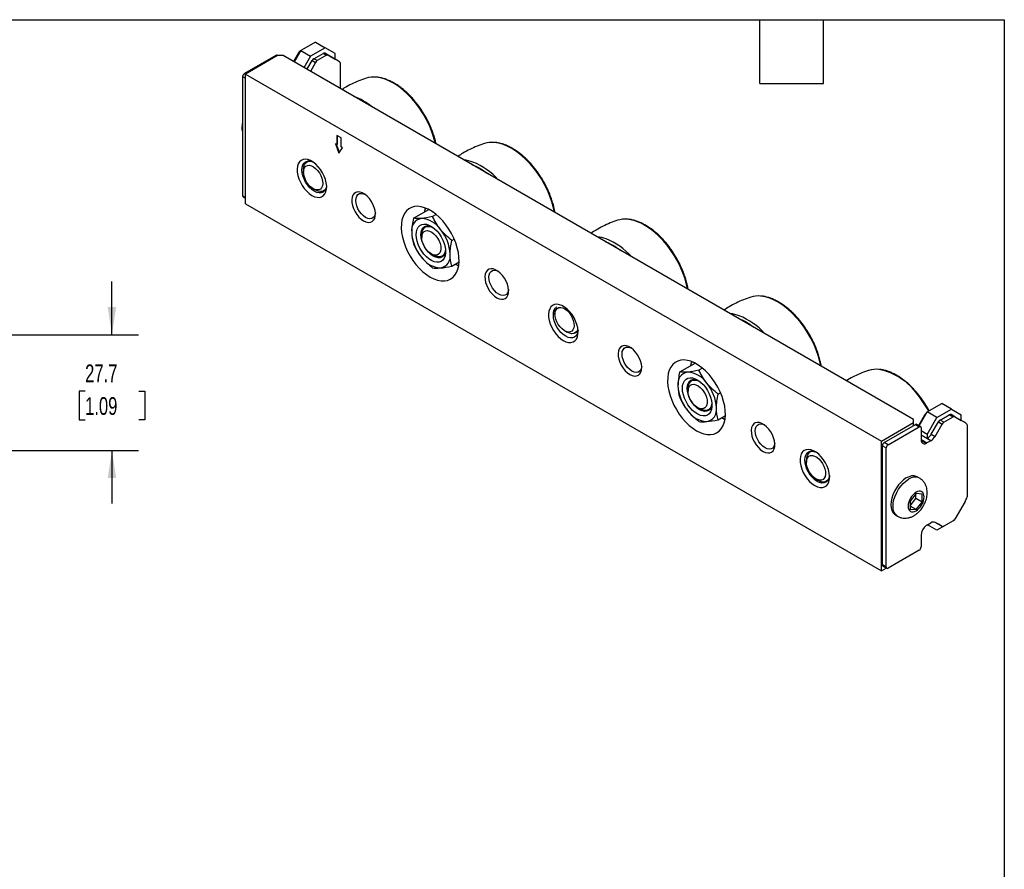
# Model space of a CAD drawing. Header units: millimetres. Extents: x 13 to 546, y 13 to 419.
# Tile 4 of 4: x 311 to 546, y 216 to 419. Entities that reach past the tile are written whole.
import ezdxf

# ---------------------------------------------------------------- set-up
doc = ezdxf.new("R2010")
doc.units = ezdxf.units.MM
doc.header["$LTSCALE"] = 2
doc.layers.add('DIMENSIONS', color=140, linetype='Continuous', lineweight=25)
doc.layers.add('TEXT', color=140, linetype='Continuous', lineweight=25)
doc.styles.add('SLDTEXTSTYLE0', font='TXT', dxfattribs={"width": 0.7})
doc.dimstyles.new('SLDDIMSTYLE6', dxfattribs={"dimtxt": 4.316016, "dimasz": 6.604, "dimexe": 0, "dimexo": 0.0625, "dimgap": 1.079004, "dimtad": 0, "dimtih": 1, "dimtoh": 1, "dimrnd": 1e-09, "dimzin": 12, "dimdsep": 46, "dimtxsty": 'SLDTEXTSTYLE0', "dimsah": 1, "dimcen": 0.09, "dimadec": 0, "dimazin": 3, "dimtfac": 1, "dimtmove": 0, "dimatfit": 0, "dimfxl": 0, "dimfrac": 2, "dimtolj": 1, "dimtzin": 12, "dimarcsym": 0})

# ---------------------------------------------------------------- blocks, each defined once
blk = doc.blocks.new('_D_10')
at = {"layer": 'DIMENSIONS'}
for p, q in [((332.79, 343.76), (332.79, 356.46)), ((306.64, 343.76), (339.14, 343.76)), ((326.38, 330.22), (324.93, 330.22)), ((324.93, 330.22), (324.93, 323.36)), ((339.2, 330.22), (340.65, 330.22)), ((340.65, 330.22), (340.65, 323.36)), ((324.93, 323.36), (326.38, 323.36)), ((340.65, 323.36), (339.2, 323.36)), ((305.37, 316.08), (339.14, 316.08)), ((332.79, 316.08), (332.79, 303.38))]:
    blk.add_line(p, q, dxfattribs=at)
for points in [[(332.79, 343.76), (333.81, 350.37), (331.77, 350.37)], [(332.79, 316.08), (331.77, 309.47), (333.81, 309.47)]]:
    blk.add_solid(points, dxfattribs=at)
at = {"layer": 'DIMENSIONS', "char_height": 4.233, "attachment_point": 1, "style": 'SLDTEXTSTYLE0'}
for s, insert in [('27.7', (326.38, 336.64)), ('1.09', (326.38, 328.82))]:
    blk.add_mtext(s, dxfattribs=dict(at, insert=insert))

msp = doc.modelspace()

# ---------------------------------------------------------------- linework, layer by layer
for p, q in [((381.454, 413.733), (377.952, 411.712)), ((383.788, 412.386), (380.286, 410.364)), ((381.454, 413.733), (383.788, 412.386)), ((386.123, 411.038), (383.788, 412.386)), ((371.935, 410.561), (364.482, 406.258)), ((372.339, 410.504), (364.679, 406.082)), ((371.935, 410.561), (372.187, 410.416)), ((372.406, 410.504), (372.253, 410.592)), ((373.686, 410.504), (372.339, 410.504)), ((524.375, 323.513), (373.686, 410.504)), ((377.402, 411.193), (376.174, 409.068)), ((377.952, 411.712), (376.363, 408.959)), ((377.402, 411.193), (377.59, 411.084)), ((377.952, 411.711), (377.821, 411.635)), ((377.886, 411.598), (377.821, 411.635)), ((377.952, 411.712), (380.286, 410.364)), ((380.286, 410.364), (378.696, 407.612)), ((381.052, 409.77), (383.255, 411.041)), ((381.862, 409.303), (381.052, 409.77)), ((384.064, 410.574), (381.862, 409.303)), ((383.255, 411.041), (384.064, 410.574)), ((383.674, 411.083), (386.123, 409.669)), ((384.483, 410.616), (383.674, 411.083)), ((386.932, 409.202), (384.483, 410.616)), ((386.123, 409.669), (386.123, 411.038)), ((386.932, 409.202), (386.123, 409.669)), ((379.406, 407.202), (380.633, 409.328)), ((381.443, 408.86), (380.216, 406.735)), ((380.633, 409.328), (381.443, 408.86)), ((387.226, 409.033), (386.932, 409.202)), ((387.399, 402.588), (387.399, 408.649)), ((364.033, 405.48), (364.033, 376.983)), ((364.033, 405.48), (364.679, 405.107)), ((364.733, 406.113), (364.482, 406.258)), ((364.679, 375.054), (364.679, 406.082)), ((364.679, 406.082), (516.715, 318.313)), ((387.547, 390.807), (386.534, 391.391)), ((386.534, 391.391), (386.534, 389.247)), ((386.713, 389.351), (386.713, 391.288)), ((387.547, 388.662), (387.547, 390.807)), ((386.534, 389.247), (386.196, 389.442)), ((386.196, 389.442), (387.04, 387.2)), ((387.18, 387.41), (386.475, 389.281)), ((386.713, 389.351), (386.534, 389.247)), ((387.04, 387.2), (387.884, 388.467)), ((387.884, 388.467), (387.547, 388.662)), ((379.787, 385.307), (379.422, 385.097)), ((378.594, 383.265), (378.594, 382.639)), ((364.679, 376.61), (364.033, 376.983)), ((364.164, 376.692), (364.679, 376.395)), ((380.879, 378.68), (381.421, 378.367)), ((383.422, 378.168), (383.787, 378.379)), ((364.679, 375.054), (516.715, 287.286)), ((404.854, 371.599), (408.516, 373.713)), ((407.703, 374.08), (407.648, 373.664)), ((410.314, 372.508), (409.452, 372.011)), ((408.236, 369.796), (407.692, 369.482)), ((406.863, 367.651), (406.863, 367.025)), ((414.05, 366.291), (414.626, 366.623)), ((409.149, 363.065), (409.691, 362.752)), ((411.692, 362.554), (412.236, 362.868)), ((414.05, 360.16), (415.768, 361.152)), ((438.689, 349.278), (438.689, 348.652)), ((440.975, 344.692), (441.517, 344.379)), ((443.518, 344.181), (444.187, 344.567)), ((468.507, 334.854), (472.168, 336.968)), ((471.355, 337.335), (471.3, 336.918)), ((473.966, 335.762), (473.104, 335.265)), ((471.888, 333.051), (471.344, 332.737)), ((470.515, 330.905), (470.515, 330.279)), ((477.702, 329.545), (478.278, 329.878)), ((527.654, 325.29), (531.157, 327.312)), ((533.49, 325.965), (531.157, 327.312)), ((472.801, 326.32), (473.343, 326.006)), ((475.344, 325.808), (475.888, 326.122)), ((525.745, 321.983), (527.654, 325.29)), ((529.988, 323.943), (527.654, 325.29)), ((528.133, 325.566), (527.76, 326.244)), ((529.988, 323.943), (533.49, 325.965)), ((533.49, 325.965), (535.825, 324.617)), ((477.702, 323.414), (479.42, 324.406)), ((516.715, 318.313), (524.375, 322.735)), ((524.375, 322.735), (524.375, 323.513)), ((524.375, 321.989), (524.375, 322.735)), ((525.645, 322.041), (527.192, 324.721)), ((527.192, 324.721), (527.292, 324.663)), ((527.653, 319.899), (529.988, 323.943)), ((528.638, 319.967), (530.335, 322.906)), ((530.335, 322.906), (531.234, 322.388)), ((530.754, 323.349), (532.957, 324.62)), ((531.653, 322.83), (530.754, 323.349)), ((531.653, 322.83), (533.855, 324.102)), ((532.957, 324.62), (533.855, 324.102)), ((533.376, 324.662), (535.825, 323.248)), ((534.274, 324.143), (533.376, 324.662)), ((534.274, 324.143), (536.723, 322.73)), ((535.825, 323.248), (535.825, 324.617)), ((536.723, 322.73), (535.825, 323.248)), ((537.016, 322.56), (536.723, 322.73)), ((517.416, 317.971), (524.869, 322.274)), ((518.314, 317.453), (525.767, 321.756)), ((524.869, 322.274), (525.767, 321.756)), ((526.085, 321.787), (525.187, 322.306)), ((526.216, 321.497), (526.216, 318.676)), ((527.653, 319.899), (526.216, 320.729)), ((529.536, 319.448), (531.234, 322.388)), ((537.19, 322.177), (537.19, 304.989)), ((516.715, 287.286), (516.715, 318.313)), ((518.314, 317.453), (517.416, 317.971)), ((527.653, 318.924), (526.216, 319.754)), ((528.546, 318.403), (526.216, 319.747)), ((526.755, 318.406), (526.216, 318.717)), ((526.221, 318.548), (526.601, 318.329)), ((526.285, 318.214), (526.486, 318.273)), ((526.486, 318.273), (526.719, 318.385)), ((527.384, 317.755), (526.486, 318.273)), ((526.719, 318.385), (526.755, 318.406)), ((527.617, 317.866), (526.719, 318.385)), ((527.384, 317.755), (527.617, 317.866)), ((528.546, 318.403), (527.617, 317.866)), ((527.653, 319.899), (527.653, 318.924)), ((528.638, 319.967), (529.536, 319.448)), ((499.997, 315.912), (499.632, 315.701)), ((516.967, 317.194), (517.865, 316.675)), ((516.967, 288.696), (516.967, 317.194)), ((517.865, 288.178), (517.865, 316.675)), ((498.803, 313.87), (498.803, 313.244)), ((501.089, 309.284), (501.631, 308.971)), ((503.631, 308.773), (503.996, 308.983)), ((525.84, 309.442), (525.303, 309.752)), ((525.011, 305.774), (523.574, 303.987)), ((523.574, 302.837), (524.975, 304.58)), ((523.574, 303.987), (523.574, 302.071)), ((524.975, 304.58), (524.975, 305.729)), ((526.448, 303.73), (524.975, 304.58)), ((526.448, 305.646), (525.011, 305.774)), ((525.011, 301.942), (526.448, 303.73)), ((526.448, 303.73), (526.448, 305.646)), ((536.723, 303.897), (534.274, 299.656)), ((536.723, 303.897), (537.016, 304.405)), ((525.011, 301.942), (523.574, 302.772)), ((523.574, 302.071), (525.011, 301.942)), ((520.053, 300.658), (520.59, 300.348)), ((533.49, 299.003), (529.988, 296.981)), ((533.855, 299.214), (531.653, 297.942)), ((533.49, 299.003), (533.49, 299.003)), ((527.617, 298.247), (527.384, 298.089)), ((527.617, 298.247), (528.546, 298.783)), ((529.988, 296.981), (527.706, 298.298)), ((529.988, 296.981), (527.707, 298.298)), ((530.335, 298.419), (529.524, 298.888)), ((531.234, 297.901), (529.536, 298.881)), ((531.234, 297.901), (530.335, 298.419)), ((526.216, 295.82), (526.216, 292.999)), ((525.767, 292.222), (518.314, 287.919)), ((516.715, 287.286), (517.876, 287.956)), ((517.865, 288.178), (516.967, 288.696)), ((517.098, 288.406), (517.996, 287.887))]:
    msp.add_line(p, q)
at = {"flags": 128}
for points in [[(410.137, 389.462), (410.075, 389.722), (409.687, 391.118), (409.196, 392.521), (408.609, 393.915), (407.93, 395.287), (407.168, 396.621), (406.33, 397.903), (405.425, 399.12), (404.464, 400.259), (403.455, 401.308), (402.411, 402.256), (401.341, 403.092), (400.257, 403.808), (399.171, 404.396), (398.095, 404.85)], [(438.572, 373.046), (438.345, 374.108), (437.957, 375.503), (437.466, 376.906), (436.878, 378.3), (436.2, 379.672), (435.438, 381.006), (434.6, 382.288), (433.695, 383.506), (432.734, 384.645), (431.725, 385.693), (430.681, 386.641), (429.611, 387.477), (428.527, 388.193), (427.441, 388.781), (426.365, 389.236)], [(380.592, 377.071), (381.224, 376.772), (381.835, 376.614), (382.406, 376.602), (382.918, 376.736), (383.356, 377.012), (383.706, 377.422), (383.955, 377.951), (384.096, 378.583), (384.124, 379.298), (384.039, 380.072), (383.843, 380.881), (383.543, 381.699), (383.148, 382.5), (382.67, 383.257), (382.126, 383.946), (381.533, 384.546), (380.909, 385.037), (380.275, 385.403), (379.652, 385.632), (379.058, 385.718), (378.514, 385.656), (378.037, 385.45), (377.642, 385.106), (377.341, 384.635), (377.145, 384.052), (377.06, 383.376), (377.089, 382.628), (377.23, 381.833), (377.479, 381.016), (377.828, 380.204), (378.266, 379.422), (378.779, 378.696), (379.35, 378.048), (379.961, 377.501), (380.592, 377.071)], [(381.166, 378.065), (380.589, 378.465), (380.033, 378.98), (379.521, 379.591), (379.072, 380.276), (378.704, 381.007), (378.43, 381.756), (378.262, 382.495), (378.205, 383.195), (378.262, 383.829), (378.43, 384.373), (378.704, 384.806), (379.072, 385.112), (379.521, 385.278), (380.033, 385.299), (380.589, 385.173), (380.893, 385.048)], [(378.594, 383.265), (378.594, 383.322), (378.662, 383.939), (378.842, 384.462), (379.129, 384.868), (379.509, 385.143), (379.968, 385.273), (380.148, 385.284)], [(378.633, 382.13), (378.595, 382.741), (378.672, 383.281), (378.86, 383.723), (379.149, 384.044), (379.525, 384.228), (379.969, 384.267), (380.458, 384.157), (380.969, 383.906), (381.475, 383.525), (381.951, 383.033), (382.374, 382.455), (382.721, 381.82), (382.976, 381.161), (383.127, 380.509), (383.164, 379.898), (383.087, 379.358), (382.899, 378.916), (382.61, 378.595), (382.234, 378.411), (381.79, 378.372), (381.301, 378.482), (380.79, 378.733), (380.284, 379.114), (379.808, 379.606), (379.386, 380.184), (379.038, 380.819), (378.783, 381.478), (378.633, 382.13)], [(384.115, 379.466), (384.071, 379.141), (383.902, 378.597), (383.629, 378.164), (383.26, 377.858), (382.812, 377.692), (382.3, 377.671), (381.744, 377.798), (381.166, 378.065)], [(383.947, 378.703), (383.871, 378.585), (383.536, 378.242), (383.114, 378.039), (382.623, 377.982), (382.083, 378.075), (381.516, 378.314), (381.421, 378.367)], [(392.949, 370.982), (393.518, 370.72), (394.064, 370.603), (394.565, 370.635), (394.999, 370.815), (395.349, 371.135), (395.601, 371.583), (395.745, 372.14), (395.774, 372.783), (395.687, 373.486), (395.488, 374.221), (395.186, 374.956), (394.791, 375.663), (394.322, 376.312), (393.796, 376.876), (393.235, 377.333), (392.663, 377.663), (392.102, 377.853), (391.576, 377.896), (391.107, 377.79), (390.712, 377.539), (390.41, 377.153), (390.211, 376.648), (390.124, 376.044), (390.153, 375.368), (390.297, 374.645), (390.549, 373.906), (390.899, 373.181), (391.333, 372.5), (391.834, 371.891), (392.38, 371.378), (392.949, 370.982)], [(393.427, 371.811), (392.904, 372.181), (392.408, 372.668), (391.962, 373.249), (391.59, 373.893), (391.31, 374.569), (391.136, 375.243), (391.077, 375.881), (391.136, 376.451), (391.31, 376.924), (391.59, 377.277), (391.962, 377.492), (392.408, 377.558), (392.904, 377.472), (393.2, 377.357)], [(408.862, 357.554), (409.746, 357.109), (410.616, 356.803), (411.457, 356.64), (412.255, 356.623), (412.998, 356.752), (413.673, 357.026), (414.268, 357.439), (414.775, 357.986), (415.185, 358.657), (415.491, 359.44), (415.688, 360.324), (415.773, 361.293), (415.745, 362.332), (415.603, 363.424), (415.351, 364.55), (414.993, 365.693), (414.533, 366.833), (413.981, 367.952), (413.344, 369.031), (412.634, 370.053), (411.862, 371.001), (411.041, 371.859), (410.184, 372.614), (409.305, 373.252), (408.419, 373.763), (407.54, 374.14), (406.683, 374.375), (405.862, 374.465), (405.09, 374.409), (404.38, 374.207), (403.743, 373.862), (403.191, 373.381), (402.731, 372.771), (402.373, 372.043), (402.121, 371.207), (401.979, 370.279), (401.951, 369.273), (402.036, 368.205), (402.233, 367.094), (402.539, 365.957), (402.949, 364.813), (403.456, 363.681), (404.052, 362.58), (404.726, 361.527), (405.469, 360.54), (406.267, 359.636), (407.108, 358.828), (407.978, 358.13), (408.862, 357.554)], [(395.766, 372.911), (395.719, 372.598), (395.545, 372.125), (395.265, 371.772), (394.893, 371.557), (394.447, 371.491), (393.95, 371.577), (393.427, 371.811)], [(407.55, 373.155), (407.695, 373.847), (407.758, 374.059)], [(405.506, 367.684), (405.563, 368.38), (405.732, 368.988), (406.007, 369.489), (406.379, 369.866), (406.837, 370.107), (407.366, 370.205), (407.949, 370.156), (408.567, 369.962), (409.2, 369.63), (409.828, 369.169), (410.431, 368.595), (410.989, 367.926), (411.485, 367.183), (411.902, 366.391), (412.227, 365.575), (412.45, 364.761), (412.563, 363.976), (412.563, 363.244), (412.45, 362.589), (412.227, 362.032), (411.902, 361.592), (411.485, 361.281), (410.989, 361.111), (410.431, 361.086), (409.828, 361.208), (409.2, 361.472), (408.567, 361.871), (407.949, 362.39), (407.366, 363.015), (406.837, 363.723), (406.379, 364.493), (406.007, 365.301), (405.732, 366.119), (405.563, 366.922), (405.506, 367.684)], [(406.654, 367.684), (406.711, 368.318), (406.88, 368.862), (407.154, 369.295), (407.522, 369.601), (407.971, 369.767), (408.483, 369.788), (409.038, 369.662), (409.342, 369.537)], [(406.863, 367.651), (406.864, 367.707), (406.932, 368.324), (407.112, 368.847), (407.399, 369.254), (407.779, 369.528), (408.237, 369.659), (408.756, 369.64), (409.312, 369.474), (409.675, 369.294)], [(470.398, 354.673), (470.171, 355.735), (469.783, 357.131), (469.292, 358.533), (468.704, 359.928), (468.026, 361.299), (467.264, 362.633), (466.426, 363.916), (465.521, 365.133), (464.56, 366.272), (463.551, 367.321), (462.507, 368.268), (461.437, 369.104), (460.353, 369.82), (459.267, 370.409), (458.191, 370.863)], [(412.564, 363.955), (412.52, 363.63), (412.352, 363.086), (412.078, 362.653), (411.71, 362.347), (411.261, 362.181), (410.749, 362.16), (410.194, 362.287), (409.616, 362.554), (409.038, 362.954), (408.483, 363.469), (407.971, 364.08), (407.522, 364.765), (407.154, 365.496), (406.88, 366.245), (406.711, 366.984), (406.654, 367.684)], [(406.903, 366.515), (406.865, 367.127), (406.942, 367.666), (407.13, 368.108), (407.419, 368.429), (407.795, 368.613), (408.239, 368.652), (408.728, 368.543), (409.239, 368.291), (409.745, 367.91), (410.221, 367.418), (410.643, 366.84), (410.991, 366.206), (411.246, 365.546), (411.396, 364.894), (411.434, 364.283), (411.357, 363.743), (411.169, 363.302), (410.88, 362.981), (410.504, 362.796), (410.06, 362.758), (409.571, 362.867), (409.06, 363.118), (408.554, 363.5), (408.078, 363.991), (407.655, 364.569), (407.308, 365.204), (407.053, 365.864), (406.903, 366.515)], [(412.52, 364.365), (412.5, 364.01), (412.375, 363.437), (412.141, 362.97), (411.806, 362.627), (411.384, 362.424), (410.893, 362.367), (410.353, 362.46), (409.786, 362.699), (409.691, 362.752)], [(415.291, 360.425), (415.404, 360.375), (415.679, 360.264)], [(424.775, 352.609), (425.344, 352.348), (425.89, 352.23), (426.391, 352.262), (426.825, 352.442), (427.175, 352.762), (427.427, 353.21), (427.571, 353.767), (427.6, 354.41), (427.513, 355.113), (427.314, 355.848), (427.012, 356.584), (426.617, 357.29), (426.148, 357.939), (425.622, 358.503), (425.061, 358.96), (424.489, 359.29), (423.928, 359.481), (423.402, 359.524), (422.933, 359.417), (422.538, 359.166), (422.236, 358.78), (422.037, 358.275), (421.95, 357.672), (421.979, 356.995), (422.123, 356.272), (422.375, 355.534), (422.725, 354.809), (423.159, 354.128), (423.66, 353.518), (424.206, 353.005), (424.775, 352.609)], [(425.253, 353.438), (424.731, 353.808), (424.234, 354.295), (423.788, 354.876), (423.416, 355.52), (423.136, 356.197), (422.962, 356.87), (422.903, 357.508), (422.962, 358.078), (423.136, 358.551), (423.416, 358.904), (423.788, 359.119), (424.234, 359.185), (424.731, 359.099), (425.026, 358.984)], [(427.592, 354.538), (427.545, 354.225), (427.371, 353.752), (427.091, 353.399), (426.719, 353.184), (426.273, 353.118), (425.776, 353.204), (425.253, 353.438)], [(440.688, 342.378), (441.319, 342.079), (441.93, 341.921), (442.501, 341.909), (443.014, 342.044), (443.452, 342.32), (443.801, 342.729), (444.051, 343.258), (444.192, 343.89), (444.22, 344.605), (444.135, 345.38), (443.939, 346.189), (443.639, 347.007), (443.244, 347.807), (442.766, 348.564), (442.222, 349.254), (441.629, 349.854), (441.005, 350.344), (440.371, 350.71), (439.748, 350.94), (439.154, 351.025), (438.61, 350.964), (438.133, 350.758), (437.737, 350.414), (437.437, 349.942), (437.241, 349.359), (437.156, 348.683), (437.185, 347.935), (437.326, 347.14), (437.575, 346.324), (437.924, 345.511), (438.362, 344.729), (438.875, 344.003), (439.446, 343.356), (440.057, 342.808), (440.688, 342.378)], [(502.224, 336.301), (501.997, 337.362), (501.609, 338.758), (501.118, 340.16), (500.53, 341.555), (499.852, 342.926), (499.09, 344.26), (498.252, 345.543), (497.347, 346.76), (496.386, 347.899), (495.377, 348.948), (494.333, 349.895), (493.263, 350.732), (492.179, 351.448), (491.093, 352.036), (490.017, 352.49)], [(441.262, 343.373), (440.685, 343.772), (440.129, 344.287), (439.617, 344.899), (439.168, 345.583), (438.8, 346.314), (438.526, 347.063), (438.358, 347.802), (438.301, 348.502), (438.358, 349.136), (438.526, 349.681), (438.8, 350.114), (439.168, 350.419), (439.168, 350.419)], [(438.689, 349.278), (438.69, 349.334), (438.708, 349.642)], [(438.729, 348.143), (438.691, 348.754), (438.768, 349.294), (438.956, 349.735), (439.245, 350.056), (439.621, 350.241), (440.065, 350.279), (440.554, 350.17), (441.065, 349.918), (441.571, 349.537), (442.047, 349.045), (442.469, 348.468), (442.817, 347.833), (443.072, 347.173), (443.222, 346.521), (443.26, 345.91), (443.183, 345.37), (442.995, 344.929), (442.706, 344.608), (442.33, 344.423), (441.886, 344.385), (441.397, 344.494), (440.886, 344.746), (440.38, 345.127), (439.904, 345.619), (439.481, 346.196), (439.134, 346.831), (438.879, 347.491), (438.729, 348.143)], [(444.211, 344.773), (444.167, 344.449), (443.998, 343.904), (443.725, 343.471), (443.356, 343.166), (442.908, 342.999), (442.396, 342.979), (441.84, 343.105), (441.262, 343.373)], [(444.187, 345.025), (443.967, 344.597), (443.632, 344.255), (443.21, 344.051), (442.719, 343.995), (442.179, 344.088), (441.612, 344.326), (441.517, 344.379)], [(456.601, 334.237), (457.17, 333.975), (457.717, 333.857), (458.217, 333.889), (458.651, 334.069), (459.001, 334.389), (459.253, 334.837), (459.397, 335.394), (459.426, 336.037), (459.339, 336.741), (459.14, 337.475), (458.838, 338.211), (458.443, 338.917), (457.974, 339.566), (457.448, 340.13), (456.887, 340.587), (456.315, 340.917), (455.754, 341.108), (455.228, 341.151), (454.759, 341.045), (454.364, 340.793), (454.062, 340.407), (453.863, 339.902), (453.776, 339.299), (453.805, 338.622), (453.949, 337.9), (454.201, 337.161), (454.551, 336.436), (454.985, 335.755), (455.486, 335.145), (456.032, 334.632), (456.601, 334.237)], [(457.079, 335.065), (456.557, 335.435), (456.06, 335.922), (455.614, 336.503), (455.242, 337.148), (454.962, 337.824), (454.788, 338.498), (454.729, 339.136), (454.788, 339.705), (454.962, 340.179), (455.242, 340.532), (455.614, 340.746), (456.06, 340.813), (456.557, 340.727), (456.852, 340.611)], [(472.514, 320.808), (473.398, 320.364), (474.268, 320.057), (475.109, 319.894), (475.907, 319.877), (476.65, 320.007), (477.325, 320.28), (477.92, 320.694), (478.427, 321.24), (478.837, 321.911), (479.143, 322.695), (479.34, 323.578), (479.425, 324.548), (479.397, 325.587), (479.256, 326.678), (479.003, 327.805), (478.645, 328.948), (478.185, 330.088), (477.633, 331.207), (476.996, 332.286), (476.286, 333.308), (475.514, 334.256), (474.693, 335.114), (473.836, 335.868), (472.957, 336.506), (472.071, 337.018), (471.192, 337.394), (470.335, 337.629), (469.514, 337.72), (468.742, 337.663), (468.032, 337.461), (467.395, 337.117), (466.843, 336.636), (466.383, 336.026), (466.025, 335.297), (465.773, 334.462), (465.631, 333.533), (465.603, 332.527), (465.688, 331.46), (465.885, 330.348), (466.191, 329.211), (466.601, 328.068), (467.108, 326.936), (467.704, 325.834), (468.378, 324.782), (469.121, 323.795), (469.919, 322.89), (470.76, 322.082), (471.63, 321.384), (472.514, 320.808)], [(471.202, 336.41), (471.347, 337.101), (471.41, 337.313)], [(459.418, 336.165), (459.371, 335.852), (459.197, 335.379), (458.917, 335.026), (458.545, 334.811), (458.099, 334.745), (457.602, 334.831), (457.079, 335.065)], [(469.158, 330.938), (469.215, 331.634), (469.384, 332.242), (469.659, 332.743), (470.031, 333.12), (470.489, 333.362), (471.018, 333.459), (471.601, 333.411), (472.219, 333.217), (472.852, 332.884), (473.48, 332.423), (474.083, 331.849), (474.641, 331.18), (475.137, 330.438), (475.554, 329.646), (475.879, 328.83), (476.102, 328.016), (476.215, 327.23), (476.215, 326.498), (476.102, 325.843), (475.879, 325.287), (475.554, 324.846), (475.137, 324.536), (474.641, 324.365), (474.083, 324.341), (473.48, 324.463), (472.852, 324.727), (472.219, 325.125), (471.601, 325.645), (471.018, 326.269), (470.489, 326.978), (470.031, 327.748), (469.659, 328.555), (469.384, 329.373), (469.215, 330.176), (469.158, 330.938)], [(470.307, 330.938), (470.363, 331.572), (470.532, 332.117), (470.806, 332.55), (471.174, 332.855), (471.623, 333.022), (472.135, 333.042), (472.69, 332.916), (472.994, 332.792)], [(470.515, 330.905), (470.516, 330.962), (470.584, 331.579), (470.764, 332.101), (471.051, 332.508), (471.431, 332.783), (471.89, 332.913), (472.408, 332.895), (472.964, 332.728), (473.327, 332.548)], [(470.555, 329.77), (470.517, 330.381), (470.594, 330.921), (470.782, 331.362), (471.071, 331.683), (471.447, 331.868), (471.891, 331.906), (472.38, 331.797), (472.891, 331.546), (473.397, 331.164), (473.873, 330.673), (474.296, 330.095), (474.643, 329.46), (474.898, 328.8), (475.048, 328.149), (475.086, 327.537), (475.009, 326.998), (474.821, 326.556), (474.532, 326.235), (474.156, 326.051), (473.712, 326.012), (473.223, 326.121), (472.712, 326.373), (472.206, 326.754), (471.73, 327.246), (471.307, 327.824), (470.96, 328.458), (470.705, 329.118), (470.555, 329.77)], [(476.217, 327.21), (476.172, 326.885), (476.004, 326.34), (475.73, 325.907), (475.362, 325.602), (474.913, 325.435), (474.401, 325.415), (473.846, 325.541), (473.268, 325.809), (472.69, 326.208), (472.135, 326.723), (471.623, 327.335), (471.174, 328.019), (470.806, 328.75), (470.532, 329.499), (470.363, 330.238), (470.307, 330.938)], [(476.172, 327.619), (476.152, 327.264), (476.027, 326.692), (475.793, 326.224), (475.458, 325.882), (475.036, 325.678), (474.545, 325.622), (474.005, 325.715), (473.438, 325.954), (473.343, 326.006)], [(478.943, 323.679), (479.056, 323.63), (479.331, 323.518)], [(488.427, 315.864), (488.996, 315.602), (489.543, 315.485), (490.043, 315.516), (490.477, 315.696), (490.827, 316.017), (491.08, 316.464), (491.223, 317.021), (491.252, 317.665), (491.165, 318.368), (490.967, 319.102), (490.664, 319.838), (490.269, 320.545), (489.8, 321.193), (489.274, 321.758), (488.713, 322.214), (488.141, 322.545), (487.58, 322.735), (487.054, 322.778), (486.585, 322.672), (486.19, 322.42), (485.888, 322.034), (485.689, 321.529), (485.602, 320.926), (485.631, 320.249), (485.775, 319.527), (486.027, 318.788), (486.377, 318.063), (486.811, 317.382), (487.312, 316.772), (487.858, 316.259), (488.427, 315.864)], [(488.905, 316.692), (488.383, 317.062), (487.886, 317.55), (487.44, 318.13), (487.068, 318.775), (486.788, 319.451), (486.614, 320.125), (486.555, 320.763), (486.614, 321.333), (486.788, 321.806), (487.068, 322.159), (487.44, 322.374), (487.886, 322.44), (488.383, 322.354), (488.678, 322.239)], [(491.244, 317.793), (491.197, 317.48), (491.023, 317.006), (490.743, 316.653), (490.371, 316.439), (489.925, 316.372), (489.428, 316.458), (488.905, 316.692)], [(526.216, 318.676), (526.238, 318.406), (526.302, 318.169), (526.406, 317.973), (526.547, 317.822), (526.721, 317.723), (526.923, 317.679), (527.146, 317.689), (527.384, 317.755)], [(500.802, 307.675), (501.433, 307.376), (502.044, 307.218), (502.615, 307.206), (503.128, 307.341), (503.566, 307.617), (503.915, 308.026), (504.164, 308.555), (504.305, 309.187), (504.334, 309.902), (504.249, 310.677), (504.053, 311.486), (503.753, 312.304), (503.357, 313.104), (502.88, 313.861), (502.336, 314.551), (501.743, 315.151), (501.119, 315.641), (500.485, 316.007), (499.861, 316.237), (499.268, 316.322), (498.724, 316.261), (498.246, 316.055), (497.851, 315.711), (497.551, 315.239), (497.355, 314.656), (497.27, 313.98), (497.298, 313.233), (497.439, 312.438), (497.689, 311.621), (498.038, 310.808), (498.476, 310.026), (498.989, 309.3), (499.56, 308.653), (500.171, 308.105), (500.802, 307.675)], [(501.376, 308.67), (500.798, 309.069), (500.243, 309.584), (499.731, 310.196), (499.282, 310.88), (498.914, 311.611), (498.64, 312.36), (498.472, 313.099), (498.415, 313.799), (498.472, 314.433), (498.64, 314.978), (498.914, 315.411), (499.282, 315.716), (499.731, 315.883), (500.243, 315.903), (500.798, 315.777), (501.102, 315.653)], [(499.109, 314.387), (499.413, 314.687), (499.802, 314.848), (500.254, 314.863), (500.749, 314.731), (501.26, 314.458), (501.763, 314.057), (502.232, 313.55), (502.644, 312.961), (502.978, 312.321), (503.217, 311.66), (503.35, 311.012), (503.369, 310.411), (503.274, 309.885), (503.069, 309.461), (502.765, 309.161), (502.377, 308.999), (501.924, 308.984), (501.43, 309.117), (500.918, 309.39), (500.415, 309.79), (499.946, 310.298), (499.534, 310.886), (499.2, 311.527), (498.961, 312.188), (498.829, 312.835), (498.81, 313.437), (498.905, 313.963), (499.109, 314.387)], [(504.325, 310.07), (504.281, 309.746), (504.112, 309.201), (503.838, 308.768), (503.47, 308.463), (503.021, 308.296), (502.509, 308.276), (501.954, 308.402), (501.376, 308.67)], [(525.303, 309.752), (525.064, 309.867), (524.534, 309.989), (523.948, 309.967), (523.322, 309.799), (522.678, 309.492), (522.033, 309.055), (521.408, 308.501), (520.822, 307.846), (520.292, 307.112), (519.834, 306.319), (519.463, 305.493), (519.189, 304.658), (519.022, 303.839), (518.966, 303.062), (519.022, 302.35), (519.189, 301.725), (519.463, 301.206), (519.834, 300.808), (520.053, 300.658)], [(520.593, 300.347), (520.371, 300.498), (520, 300.896), (519.727, 301.415), (519.559, 302.04), (519.503, 302.752), (519.559, 303.529), (519.727, 304.347), (520, 305.182), (520.371, 306.009), (520.829, 306.801), (521.359, 307.536), (521.946, 308.19), (522.571, 308.745), (523.215, 309.182)]]:
    msp.add_lwpolyline(points, dxfattribs=at)
for centre, radius, start, end in [((372.121, 410.301), 0.319, 65.69288, 125.61758), ((378.461, 410.61), 1.209, 121.95467, 151.1444), ((381.692, 408.744), 1.209, 121.95469, 151.1444), ((383.5, 410.699), 0.422, 65.69916, 125.61607), ((384.31, 410.231), 0.422, 65.69916, 125.61607), ((382.502, 408.277), 1.209, 121.95469, 151.1444), ((386.98, 408.69), 0.422, 354.37962, 54.30194), ((365.008, 405.436), 0.976, 122.60548, 177.39452), ((395.326, 399.43), 5.947, 84.22596, 107.31919), ((395.143, 396.947), 8.437, 69.52232, 84.68781), ((385.926, 387.637), 13.903, 49.82404, 70.18134), ((423.596, 383.816), 5.947, 84.22596, 107.31919), ((423.413, 381.332), 8.437, 69.52232, 84.68781), ((416.139, 377.125), 8.446, 69.52846, 84.54681), ((413.027, 369.956), 16.256, 41.85869, 68.0876), ((364.335, 376.945), 0.304, 172.74417, 235.94365), ((407.266, 368.757), 2.86, 100.54678, 189.25188), ((406.388, 365.643), 5.935, 33.43491, 86.57046), ((455.422, 365.443), 5.947, 84.22596, 107.31919), ((455.239, 362.959), 8.437, 69.52232, 84.68781), ((414.414, 368.756), 9.98, 182.63929, 219.77207), ((403.67, 362.529), 9.98, 2.63929, 39.77207), ((447.965, 358.752), 8.446, 69.52846, 84.54681), ((444.853, 351.584), 16.256, 41.85869, 68.0876), ((410.817, 362.529), 2.86, 280.54678, 9.25188), ((411.696, 365.642), 5.935, 213.43491, 266.57046), ((416.931, 365.965), 5.778, 248.37816, 257.58075), ((487.248, 347.07), 5.947, 84.22596, 107.31919), ((487.065, 344.586), 8.437, 69.52232, 84.68781), ((479.791, 340.38), 8.446, 69.52846, 84.54681), ((476.679, 333.211), 16.256, 41.85869, 68.0876), ((470.918, 332.011), 2.86, 100.54678, 189.25188), ((470.04, 328.898), 5.935, 33.43491, 86.57046), ((515.471, 329.408), 6.079, 83.77936, 107.09541), ((513.251, 320.867), 14.866, 34.88511, 78.83431), ((467.322, 325.783), 9.98, 2.63929, 39.77207), ((478.066, 332.011), 9.98, 182.63929, 219.77207), ((505.542, 313.42), 25.506, 28.25507, 38.705), ((475.348, 328.896), 5.935, 213.43491, 266.57046), ((474.469, 325.783), 2.86, 280.54678, 9.25188), ((528.276, 324.119), 1.239, 125.05244, 150.95057), ((480.583, 329.22), 5.778, 248.37816, 257.58075), ((531.394, 322.323), 1.209, 121.95469, 151.1444), ((532.292, 321.805), 1.209, 121.95469, 151.1444), ((533.202, 324.277), 0.422, 65.69917, 125.61611), ((534.1, 323.759), 0.422, 65.69917, 125.61611), ((536.77, 322.218), 0.422, 354.37962, 54.30194), ((525.055, 322.015), 0.319, 65.69288, 125.61758), ((525.942, 321.541), 0.277, 350.78596, 129.20329), ((517.941, 317.149), 0.976, 122.60548, 177.39452), ((526.131, 321.349), 2.863, 302.11185, 331.12662), ((527.033, 320.827), 2.858, 301.95434, 331.14408), ((500.334, 314.49), 1.399, 89.03477, 145.39782), ((518.839, 316.631), 0.976, 122.60548, 177.39452), ((501.314, 313.955), 2.512, 148.05655, 181.94572), ((502.734, 310.34), 1.758, 231.15498, 324.01702), ((524.745, 307.115), 2.571, 64.88427, 126.51974), ((535.981, 305.03), 1.209, 328.85628, 358.0435), ((529.126, 297.973), 0.996, 65.68711, 125.61847), ((533.215, 300.239), 1.209, 301.95425, 331.13955), ((529.309, 295.663), 3.097, 128.44685, 177.09835), ((531.407, 298.285), 0.421, 245.68602, 305.61818), ((525.241, 293.044), 0.976, 302.60548, 357.39452), ((517.269, 288.658), 0.304, 172.74417, 235.94365), ((518.138, 288.134), 0.277, 170.78596, 309.20329)]:
    msp.add_arc(centre, radius, start, end)
for points, knots in [([(393.564, 405.108), (392.98, 404.907), (391.795, 404.5), (390.08, 403.709), (388.73, 402.998), (387.991, 402.509), (387.779, 402.369)], [0, 0, 0, 0, 0.2886032, 0.5860178, 0.8811684, 1, 1, 1, 1]), ([(407.63, 396.133), (407.374, 396.56), (407.015, 397.159), (406.439, 398.008), (405.932, 398.711), (405.299, 399.515), (404.61, 400.315), (403.864, 401.101), (403.075, 401.853), (402.25, 402.556), (401.398, 403.198), (400.527, 403.771), (399.644, 404.267), (398.756, 404.679), (397.868, 405.006), (396.988, 405.23), (396.38, 405.346), (396.074, 405.356), (396.05, 405.357)], [0, 0, 0, 0, 0.0852847, 0.1196285, 0.1765163, 0.2353004, 0.2980696, 0.3632404, 0.430179, 0.4983885, 0.5675309, 0.6373741, 0.7077655, 0.7786169, 0.8498863, 0.9215806, 0.993766, 1, 1, 1, 1]), ([(410.28, 389.379), (410.203, 389.721), (410.038, 390.45), (409.698, 391.561), (409.303, 392.665), (408.907, 393.618), (408.517, 394.463), (408.112, 395.274), (407.798, 395.834), (407.63, 396.133)], [0, 0, 0, 0, 0.1519705, 0.3232704, 0.4867632, 0.6355661, 0.7429658, 0.862573, 1, 1, 1, 1]), ([(364.033, 394.597), (363.994, 394.432), (363.907, 394.06), (363.846, 393.468), (363.857, 392.825), (363.916, 392.316), (364.009, 392.036), (364.033, 391.964)], [0, 0, 0, 0, 0.1852106, 0.4189552, 0.6628655, 0.9125353, 1, 1, 1, 1]), ([(421.834, 389.493), (421.25, 389.292), (420.065, 388.885), (418.349, 388.097), (416.802, 387.269), (415.875, 386.65), (415.473, 386.381)], [0, 0, 0, 0, 0.2607601, 0.5294814, 0.7961572, 1, 1, 1, 1]), ([(435.9, 380.518), (435.644, 380.945), (435.285, 381.545), (434.709, 382.394), (434.201, 383.097), (433.569, 383.9), (432.88, 384.7), (432.134, 385.487), (431.344, 386.239), (430.519, 386.941), (429.668, 387.584), (428.797, 388.156), (427.914, 388.652), (427.026, 389.065), (426.137, 389.391), (425.258, 389.615), (424.649, 389.731), (424.344, 389.742), (424.319, 389.743)], [0, 0, 0, 0, 0.0852847, 0.1196285, 0.1765163, 0.2353004, 0.2980696, 0.3632404, 0.430179, 0.4983885, 0.5675309, 0.6373741, 0.7077655, 0.7786169, 0.8498863, 0.9215806, 0.993766, 1, 1, 1, 1]), ([(418.861, 384.427), (419.271, 384.261), (420.103, 383.924), (421.363, 383.2), (422.192, 382.574), (422.599, 382.267)], [0, 0, 0, 0, 0.3307734, 0.6718054, 1, 1, 1, 1]), ([(438.698, 372.974), (438.663, 373.185), (438.565, 373.784), (438.316, 374.785), (437.97, 375.946), (437.572, 377.05), (437.177, 378.003), (436.787, 378.848), (436.382, 379.66), (436.068, 380.219), (435.9, 380.518)], [0, 0, 0, 0, 0.0852445, 0.2416152, 0.3948071, 0.5410172, 0.6740903, 0.7701368, 0.8771003, 1, 1, 1, 1]), ([(453.66, 371.12), (453.076, 370.92), (451.891, 370.512), (450.175, 369.724), (448.628, 368.896), (447.701, 368.277), (447.299, 368.008)], [0, 0, 0, 0, 0.2607601, 0.5294814, 0.7961572, 1, 1, 1, 1]), ([(467.726, 362.145), (467.47, 362.573), (467.111, 363.172), (466.535, 364.021), (466.027, 364.724), (465.395, 365.527), (464.706, 366.328), (463.96, 367.114), (463.17, 367.866), (462.345, 368.569), (461.494, 369.211), (460.623, 369.784), (459.74, 370.28), (458.852, 370.692), (457.963, 371.019), (457.084, 371.242), (456.475, 371.358), (456.17, 371.369), (456.145, 371.37)], [0, 0, 0, 0, 0.0852847, 0.1196285, 0.1765163, 0.2353004, 0.2980696, 0.3632404, 0.430179, 0.4983885, 0.5675309, 0.6373741, 0.7077655, 0.7786169, 0.8498863, 0.9215806, 0.993766, 1, 1, 1, 1]), ([(450.687, 366.054), (451.097, 365.888), (451.93, 365.551), (453.189, 364.827), (454.018, 364.202), (454.425, 363.895)], [0, 0, 0, 0, 0.3307734, 0.6718054, 1, 1, 1, 1]), ([(470.524, 354.601), (470.489, 354.812), (470.391, 355.411), (470.142, 356.412), (469.796, 357.573), (469.398, 358.678), (469.003, 359.631), (468.613, 360.476), (468.208, 361.287), (467.894, 361.846), (467.726, 362.145)], [0, 0, 0, 0, 0.0852445, 0.2416152, 0.3948071, 0.5410172, 0.6740903, 0.7701368, 0.8771003, 1, 1, 1, 1]), ([(485.486, 352.747), (484.902, 352.547), (483.717, 352.14), (482.001, 351.351), (480.454, 350.524), (479.527, 349.904), (479.125, 349.636)], [0, 0, 0, 0, 0.26076007, 0.52948141, 0.79615716, 1, 1, 1, 1]), ([(499.552, 343.773), (499.296, 344.2), (498.937, 344.799), (498.361, 345.648), (497.853, 346.351), (497.221, 347.154), (496.532, 347.955), (495.786, 348.741), (494.996, 349.493), (494.171, 350.196), (493.32, 350.838), (492.449, 351.411), (491.566, 351.907), (490.678, 352.319), (489.789, 352.646), (488.91, 352.869), (488.302, 352.985), (487.996, 352.996), (487.971, 352.997)], [0, 0, 0, 0, 0.0852847, 0.1196285, 0.1765163, 0.2353004, 0.2980696, 0.3632404, 0.430179, 0.4983885, 0.5675309, 0.6373741, 0.7077655, 0.7786169, 0.8498863, 0.9215806, 0.993766, 1, 1, 1, 1]), ([(482.513, 347.681), (482.923, 347.515), (483.756, 347.178), (485.015, 346.454), (485.844, 345.829), (486.251, 345.522)], [0, 0, 0, 0, 0.3307734, 0.6718054, 1, 1, 1, 1]), ([(502.35, 336.228), (502.315, 336.439), (502.217, 337.038), (501.968, 338.039), (501.622, 339.201), (501.224, 340.305), (500.829, 341.258), (500.439, 342.103), (500.034, 342.914), (499.72, 343.474), (499.552, 343.773)], [0, 0, 0, 0, 0.0852445, 0.2416152, 0.3948071, 0.5410172, 0.6740903, 0.7701368, 0.8771003, 1, 1, 1, 1]), ([(513.695, 335.21), (513.584, 335.178), (512.859, 334.969), (511.567, 334.443), (509.885, 333.672), (508.842, 333.058), (508.347, 332.766)], [0, 0, 0, 0, 0.0590412, 0.3846922, 0.7080562, 1, 1, 1, 1]), ([(527.76, 326.244), (527.504, 326.671), (527.145, 327.271), (526.569, 328.119), (526.061, 328.823), (525.429, 329.626), (524.74, 330.426), (523.994, 331.213), (523.205, 331.964), (522.379, 332.667), (521.528, 333.309), (520.657, 333.882), (519.774, 334.378), (518.886, 334.791), (517.998, 335.114), (517.116, 335.352), (516.542, 335.427), (516.254, 335.465)], [0, 0, 0, 0, 0.0858293, 0.1203924, 0.1776435, 0.236803, 0.2999731, 0.36556, 0.432926, 0.5015711, 0.5711551, 0.6414442, 0.7122852, 0.7835891, 0.8553135, 0.9274656, 1, 1, 1, 1]), ([(526.77, 302.843), (526.911, 303.107), (527.108, 303.477), (527.329, 304.047), (527.483, 304.537), (527.61, 305.127), (527.678, 305.748), (527.671, 306.392), (527.575, 307.039), (527.38, 307.669), (527.082, 308.263), (526.676, 308.793), (526.252, 309.195), (525.94, 309.367), (525.826, 309.431)], [0, 0, 0, 0, 0.1153704, 0.1613837, 0.2377243, 0.3165628, 0.4012149, 0.4895484, 0.5799678, 0.6710898, 0.7622787, 0.8537312, 0.9461056, 1, 1, 1, 1]), ([(525.011, 306.071), (525.519, 306.364), (526.007, 306.413), (526.726, 305.998), (526.928, 305.551), (526.928, 304.378), (526.726, 303.698), (526.007, 302.453), (525.519, 301.939), (524.503, 301.352), (524.016, 301.304), (523.297, 301.719), (523.095, 302.165), (523.095, 303.339), (523.297, 304.018), (524.016, 305.263), (524.503, 305.778), (525.011, 306.071)], [0, 0, 0, 0, 0.125, 0.125, 0.25, 0.25, 0.375, 0.375, 0.5, 0.5, 0.625, 0.625, 0.75, 0.75, 0.875, 0.875, 1, 1, 1, 1]), ([(520.603, 300.361), (520.687, 300.308), (520.971, 300.129), (521.535, 299.955), (522.243, 299.859), (522.956, 299.908), (523.645, 300.078), (524.31, 300.365), (524.917, 300.742), (525.439, 301.166), (525.855, 301.583), (526.21, 302.002), (526.51, 302.411), (526.689, 302.708), (526.77, 302.843)], [0, 0, 0, 0, 0.0407058, 0.1381598, 0.2402131, 0.3351083, 0.4331785, 0.5338764, 0.6336273, 0.72457, 0.8035488, 0.8663696, 0.9391386, 1, 1, 1, 1])]:
    msp.add_open_spline(points, degree=3, knots=knots)
for points in [[(409.452, 372.011), (408.451, 371.799), (407.527, 371.638), (406.743, 371.568)], [(411.341, 368.914), (410.556, 369.89), (409.953, 370.932), (409.452, 372.011)], [(404.854, 371.599), (404.604, 370.453), (404.444, 369.343), (404.444, 368.297)], [(406.743, 371.568), (405.958, 371.498), (405.355, 371.522), (404.854, 371.599)], [(404.444, 368.297), (404.444, 367.251), (404.604, 366.326), (404.854, 365.469)], [(414.05, 366.291), (413.049, 367.081), (412.125, 367.937), (411.341, 368.914)], [(404.854, 365.469), (405.355, 364.39), (405.958, 363.348), (406.743, 362.372)], [(413.64, 362.988), (413.64, 364.035), (413.8, 365.145), (414.05, 366.291)], [(414.05, 360.16), (413.8, 361.017), (413.64, 361.942), (413.64, 362.988)], [(406.743, 362.372), (407.527, 361.396), (408.451, 360.539), (409.452, 359.749)], [(411.341, 359.717), (412.125, 359.787), (413.049, 359.948), (414.05, 360.16)], [(409.452, 359.749), (409.953, 359.671), (410.556, 359.647), (411.341, 359.717)], [(468.507, 334.854), (468.256, 333.708), (468.096, 332.598), (468.096, 331.551)], [(470.395, 334.822), (469.61, 334.752), (469.007, 334.776), (468.507, 334.854)], [(473.104, 335.265), (472.103, 335.053), (471.179, 334.893), (470.395, 334.822)], [(474.993, 332.168), (474.208, 333.144), (473.605, 334.186), (473.104, 335.265)], [(477.702, 329.545), (476.701, 330.335), (475.777, 331.192), (474.993, 332.168)], [(468.096, 331.551), (468.096, 330.505), (468.256, 329.58), (468.507, 328.723)], [(477.292, 326.243), (477.292, 327.289), (477.452, 328.399), (477.702, 329.545)], [(468.507, 328.723), (469.007, 327.644), (469.61, 326.602), (470.395, 325.626)], [(470.395, 325.626), (471.179, 324.65), (472.103, 323.793), (473.104, 323.003)], [(477.702, 323.414), (477.452, 324.271), (477.292, 325.196), (477.292, 326.243)], [(473.104, 323.003), (473.605, 322.926), (474.208, 322.902), (474.993, 322.972)], [(474.993, 322.972), (475.777, 323.042), (476.701, 323.203), (477.702, 323.414)]]:
    msp.add_open_spline(points, degree=3)
at = {"layer": 'TEXT'}
for p, q in [((12.7, 419.1), (546.1, 419.1)), ((487.68, 403.86), (487.68, 419.1)), ((502.92, 403.86), (502.92, 419.1)), ((546.1, 419.1), (546.1, 12.7)), ((487.68, 403.86), (502.92, 403.86))]:
    msp.add_line(p, q, dxfattribs=at)

# ---------------------------------------------------------------- dimensions: what is measured, and where the dimension line sits
at = {"layer": 'DIMENSIONS'}
dim = msp.add_linear_dim(base=(332.7891, 343.7644), p1=(302.8273, 316.0786), p2=(304.0973, 343.7644), angle=90, dimstyle='SLDDIMSTYLE6', dxfattribs=at)
dim.commit()
dim.dimension.update_dxf_attribs({"geometry": '_D_10', "text_midpoint": (332.7891, 330.2208), "dimtype": 160})

doc.saveas('drawing.dxf')
